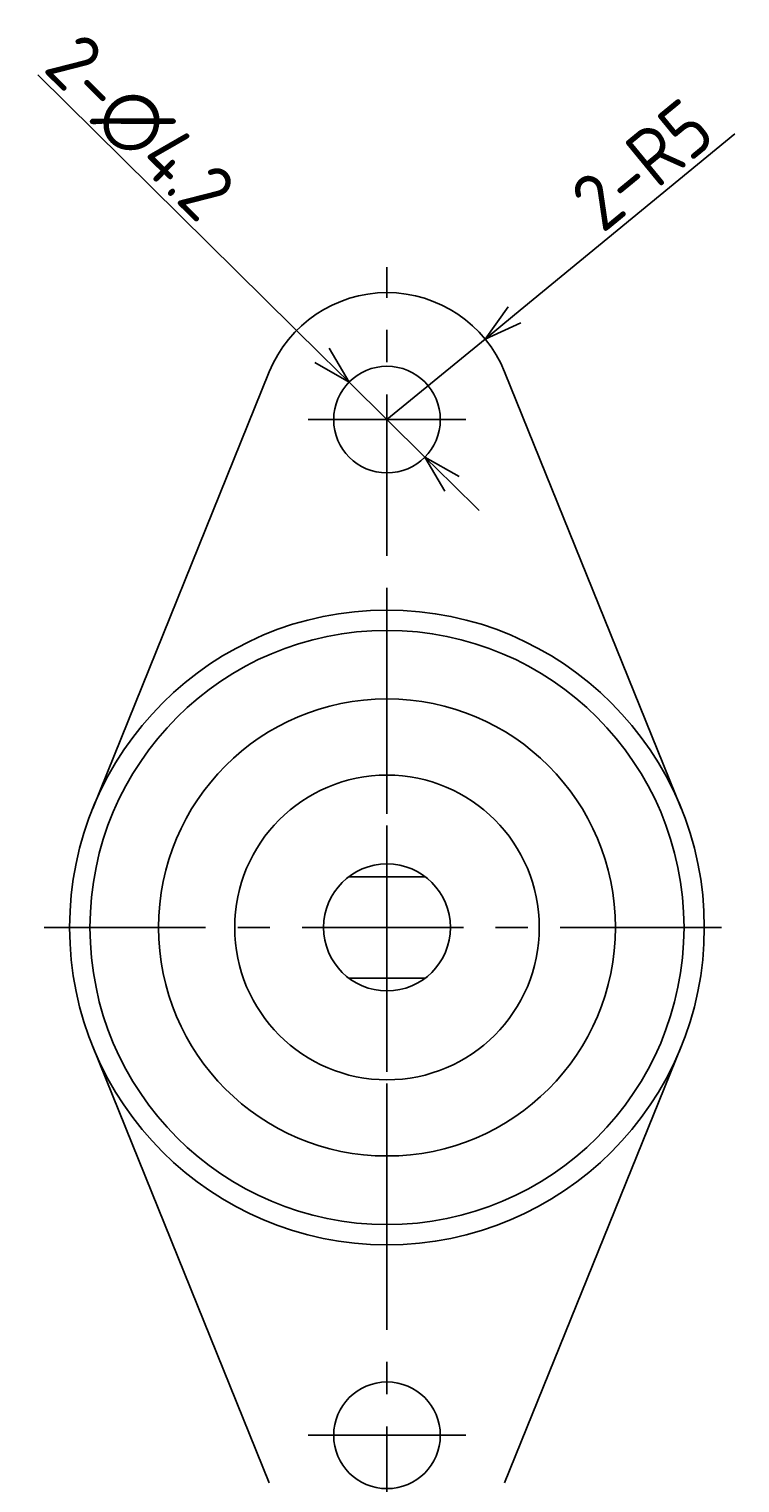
# Model space of a CAD drawing. Extents: x 175 to 286, y -249 to -150.
# Tile 2 of 10: x 176 to 204, y -217 to -160. Entities that reach past the tile are written whole.
import ezdxf

# ---------------------------------------------------------------- set-up
doc = ezdxf.new("R2010")
doc.units = 0
doc.header["$LTSCALE"] = 0.2
doc.linetypes.add('CENTER', pattern=[50.8, 31.75, -6.35, 6.35, -6.35])
doc.layers.get('0').update_dxf_attribs({"linetype": 'CONTINUOUS'})
doc.layers.get('DEFPOINTS').update_dxf_attribs({"linetype": 'CONTINUOUS'})
for name, color, linetype in [('18-0-CON', 3, 'CONTINUOUS'), ('18-2-CEN', 1, 'CENTER'), ('35-0-CON', 7, 'CONTINUOUS')]:
    doc.layers.add(name, color=color, linetype=linetype)
doc.styles.add('DIMENSION', font='isocp.shx', dxfattribs={"bigfont": 'bigfont.shx'})
doc.dimstyles.get("Standard").update_dxf_attribs({"dimtxt": 0.18, "dimasz": 0.18, "dimexe": 0.18, "dimexo": 0.0625, "dimgap": 0.09, "dimtad": 0, "dimtih": 1, "dimtoh": 1, "dimzin": 0, "dimcen": 0.09, "dimazin": 3, "dimtfac": 1, "dimtofl": 0, "dimtmove": 0, "dimatfit": 3})

# ---------------------------------------------------------------- blocks, each defined once
blk = doc.blocks.new('*U117')
at = {"layer": '18-0-CON', "color": 161, "style": 'DIMENSION'}
blk.add_text('2-∅4.2', height=2.25, rotation=315.3786, dxfattribs=at).set_placement((176.636, -161.79))
blk = doc.blocks.new('_OPEN30')
at = {"color": 0, "linetype": 'BYBLOCK'}
for p, q in [((-1, 0.268), (0, 0)), ((0, 0), (-1, -0.268)), ((0, 0), (-1, 0))]:
    blk.add_line(p, q, dxfattribs=at)
blk = doc.blocks.new('*D28')
at = {"layer": '18-0-CON', "color": 161}
for p, q in [((176.482, -161.989), (187.678, -173.038)), ((191.735, -177.042), (188.746, -174.092)), ((192.803, -178.096), (193.871, -179.149))]:
    blk.add_line(p, q, dxfattribs=at)
at = {"layer": 'DEFPOINTS', "color": 0}
for p in [(188.746, -174.092), (191.735, -177.042)]:
    blk.add_point(p, dxfattribs=at)
at = {"layer": '18-0-CON'}
blk.add_blockref('*U117', (0, 0), dxfattribs=at)
at = {"layer": '18-0-CON', "color": 161, "xscale": 1.500000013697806, "yscale": 1.500000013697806, "zscale": 1.500000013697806}
for p, rotation in [((188.746, -174.092), 315.3786127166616), ((191.735, -177.042), 135.3786127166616)]:
    blk.add_blockref('_OPEN30', p, dxfattribs=dict(at, rotation=rotation))
blk = doc.blocks.new('*U118')
at = {"layer": '18-0-CON', "color": 161, "style": 'DIMENSION'}
blk.add_text('2-R5', height=2.25, rotation=39.3942, dxfattribs=at).set_placement((198.735, -168.268))
blk = doc.blocks.new('*D29')
at = {"layer": '18-0-CON', "color": 161}
for p, q in [((203.94, -164.316), (195.264, -171.442)), ((190.241, -175.567), (194.105, -172.394))]:
    blk.add_line(p, q, dxfattribs=at)
at = {"layer": 'DEFPOINTS', "color": 0}
for p in [(194.105, -172.394), (190.241, -175.567)]:
    blk.add_point(p, dxfattribs=at)
at = {"layer": '18-0-CON'}
blk.add_blockref('*U118', (0, 0), dxfattribs=at)
at = {"layer": '18-0-CON', "color": 161, "xscale": 1.500000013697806, "yscale": 1.500000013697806, "zscale": 1.500000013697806, "rotation": 219.3942393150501}
blk.add_blockref('_OPEN30', (194.105, -172.394), dxfattribs=at)

msp = doc.modelspace()

# ---------------------------------------------------------------- linework, layer by layer
at = {"layer": '18-2-CEN'}
for p, q in [((190.241, -221.567), (190.241, -169.567)), ((187.141, -175.567), (193.341, -175.567)), ((190.241, -208.067), (190.241, -183.067)), ((176.741, -195.567), (203.741, -195.567)), ((187.141, -215.567), (193.341, -215.567))]:
    msp.add_line(p, q, dxfattribs=at)
at = {"layer": '35-0-CON'}
for p, q in [((178.653, -190.88), (185.606, -173.692)), ((201.829, -190.88), (194.876, -173.692)), ((188.739, -193.568), (191.739, -193.568)), ((188.739, -197.568), (191.739, -197.568)), ((178.653, -200.255), (185.606, -217.442)), ((201.829, -200.255), (194.876, -217.442))]:
    msp.add_line(p, q, dxfattribs=at)
for centre, radius in [((190.241, -175.567), 2.1), ((190.241, -195.567), 12.5), ((190.241, -195.567), 11.7), ((190.241, -195.567), 9), ((190.241, -195.567), 6), ((190.241, -195.567), 2.5), ((190.241, -215.567), 2.1)]:
    msp.add_circle(centre, radius, dxfattribs=at)
msp.add_arc((190.241, -175.567), 5, 22.0243, 157.9757, dxfattribs=at)

# ---------------------------------------------------------------- dimensions: what is measured, and where the dimension line sits
at = {"layer": '18-0-CON'}
dim = msp.add_diameter_dim_2p(p1=(191.735, -177.042), p2=(188.746, -174.092), dimstyle='Standard', override={"dimscale": 0.5, "dimpost": '2-%%C<>'}, dxfattribs=at)
dim.commit()
dim.dimension.update_dxf_attribs({"geometry": '*D28', "text_midpoint": (179.771, -165.235), "dimtype": 131})
dim = msp.add_radius_dim(center=(190.241, -175.567), mpoint=(194.105, -172.394), dimstyle='Standard', override={"dimscale": 0.5, "dimpost": '2-R<>'}, dxfattribs=at)
dim.commit()
dim.dimension.update_dxf_attribs({"geometry": '*D29', "text_midpoint": (201.429, -166.379), "dimtype": 132})

doc.saveas('drawing.dxf')
